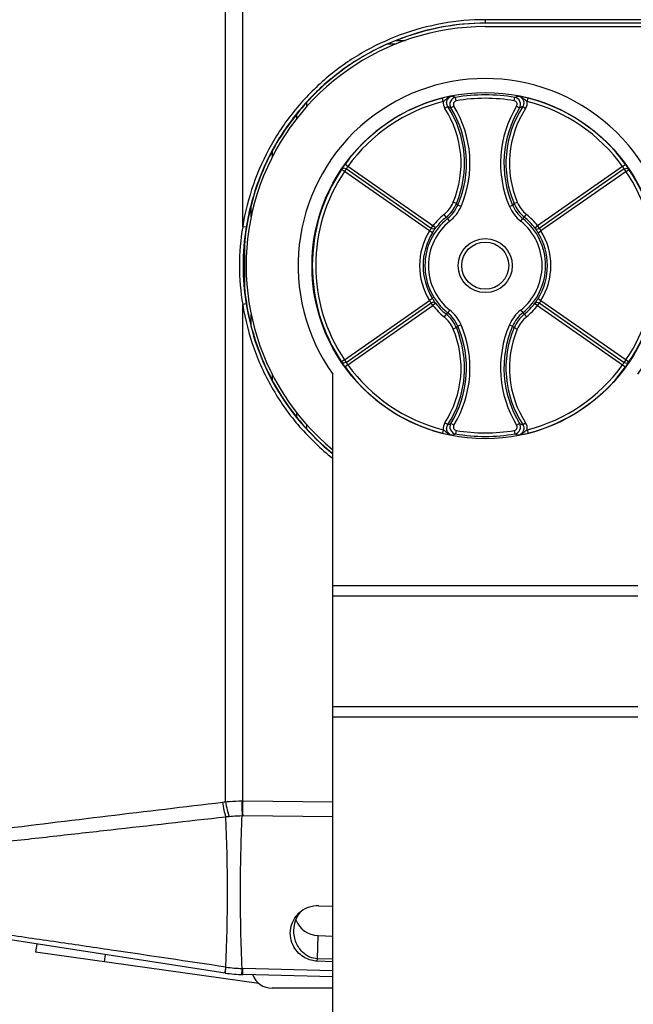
# Model space of a CAD drawing. Header units: millimetres. Extents: x 0 to 420, y 0 to 297.
# Tile 22 of 50: x 215 to 250, y 170 to 227. Entities that reach past the tile are written whole.
import ezdxf

# ---------------------------------------------------------------- set-up
doc = ezdxf.new("R2010")
doc.units = ezdxf.units.MM
doc.header["$LTSCALE"] = 23.1
doc.layers.get('0').update_dxf_attribs({"linetype": 'CONTINUOUS'})
doc.layers.add('02___PRT_ALL_AXES', color=7, linetype='CONTINUOUS')
doc.layers.add('DIM_PILOTEES', color=7, linetype='CONTINUOUS')
doc.styles.get("Standard").update_dxf_attribs({"font": 'txt', "width": 0.7})
doc.dimstyles.new('DIMSTYLE_3', dxfattribs={"dimtxt": 2.5, "dimasz": 3.5, "dimexe": 2, "dimexo": 0, "dimtad": 1, "dimdec": 0, "dimlfac": 2.5, "dimdsep": 46, "dimtxsty": 'Standard', "dimblk": '_FILLED', "dimblk1": '_FILLED', "dimblk2": '_FILLED', "dimcen": 0.09, "dimazin": 2, "dimtp": 0.5, "dimtm": 0.5, "dimtfac": 1, "dimtdec": 0, "dimtofl": 0, "dimtmove": 0, "dimatfit": 3, "dimldrblk": '_FILLED', "dimfxl": 0, "dimtolj": 1, "dimarcsym": 0})

# ---------------------------------------------------------------- blocks, each defined once
blk = doc.blocks.new('_FILLED')
at = {"color": 0, "linetype": 'ByBlock'}
blk.add_solid([(0, 0), (-1, 0.143), (-1, -0.143)], dxfattribs=at)
blk = doc.blocks.new('*D5')
at = {"layer": 'DIM_PILOTEES', "color": 2, "linetype": 'Continuous'}
for p, q in [((191.224, 186.068), (191.224, 273.052)), ((271.368, 182.56), (271.368, 273.052)), ((191.224, 271.052), (231.296, 271.052)), ((271.368, 271.052), (231.296, 271.052))]:
    blk.add_line(p, q, dxfattribs=at)
at = {"layer": 'DIM_PILOTEES', "color": 2, "linetype": 'Continuous', "xscale": 3.5, "yscale": 3.5, "zscale": 3.5, "rotation": 180}
blk.add_blockref('_FILLED', (191.224, 271.052), dxfattribs=at)
at = {"layer": 'DIM_PILOTEES', "color": 2, "linetype": 'Continuous', "xscale": 3.5, "yscale": 3.5, "zscale": 3.5}
blk.add_blockref('_FILLED', (271.368, 271.052), dxfattribs=at)
at = {"layer": 'DIM_PILOTEES', "color": 2, "linetype": 'Continuous', "insert": (231.296, 274.177), "char_height": 2.5, "width": 8.83929, "attachment_point": 2, "line_spacing_factor": 0.9}
blk.add_mtext('{\\ftxt;\\W0.0001;\\H0.0001;\\~}{\\ftxt;\\W2.3571428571;\\H2.5; }{\\ftxt;\\W0.0001;\\H0.0001;\\~}', dxfattribs=at)

msp = doc.modelspace()

# ---------------------------------------------------------------- linework, layer by layer
at = {"color": 7, "linetype": 'Continuous'}
for p, q in [((226.8856, 181.8335), (226.8856, 243.6427)), ((227.8696, 215.0346), (227.8696, 243.6968)), ((241.8844, 226.7882), (241.8792, 226.9882)), ((258.0219, 226.9882), (241.8792, 226.9882)), ((241.8682, 226.5882), (261.5682, 226.5882)), ((258.0271, 226.7882), (241.8844, 226.7882)), ((236.7227, 225.7882), (237.2666, 225.7882)), ((236.2411, 225.5882), (236.7211, 225.5882)), ((239.4474, 222.2683), (239.3979, 222.462)), ((240.1921, 222.3024), (240.1574, 222.4993)), ((243.5443, 222.3024), (243.579, 222.4993)), ((244.2891, 222.2682), (244.3385, 222.462)), ((231.559, 222.2026), (231.559, 221.9499)), ((239.7062, 221.9689), (239.5385, 221.8601)), ((240.0563, 222.001), (239.8858, 221.8966)), ((243.6801, 222.001), (243.8506, 221.8966)), ((244.0302, 221.9689), (244.198, 221.8601)), ((229.5682, 219.3833), (229.5682, 219.0276)), ((233.7447, 218.2322), (233.5786, 218.3435)), ((233.844, 218.3741), (233.7447, 218.2322)), ((233.9383, 218.5195), (233.7762, 218.6366)), ((238.7466, 214.9412), (233.844, 218.3741)), ((238.8459, 215.0831), (233.9383, 218.5195)), ((249.7981, 218.5195), (244.8905, 215.0831)), ((249.8924, 218.3741), (244.9899, 214.9412)), ((249.7981, 218.5195), (249.9602, 218.6366)), ((249.9918, 218.2322), (249.8924, 218.3741)), ((249.9918, 218.2322), (250.1579, 218.3435)), ((238.6535, 214.7949), (233.7447, 218.2322)), ((249.9918, 218.2322), (245.0829, 214.7949)), ((228.3682, 215.6153), (228.3682, 216.3081)), ((240.2022, 216.3692), (240.0179, 216.4468)), ((240.4735, 216.2067), (240.2898, 216.2856)), ((243.2629, 216.2067), (243.4466, 216.2856)), ((243.5343, 216.3692), (243.7185, 216.4468)), ((239.6136, 215.5883), (239.4882, 215.744)), ((239.8233, 215.3548), (239.6987, 215.5112)), ((243.9131, 215.3548), (244.0377, 215.5112)), ((244.1228, 215.5883), (244.2482, 215.744)), ((228.0722, 215.0028), (227.8696, 215.0346)), ((238.7466, 214.9412), (238.8459, 215.0831)), ((239.0052, 214.9622), (238.8459, 215.0831)), ((244.7313, 214.9622), (244.8905, 215.0831)), ((244.8905, 215.0831), (244.9899, 214.9412)), ((238.8231, 214.6891), (238.6535, 214.7949)), ((244.9133, 214.6891), (245.0829, 214.7949)), ((227.9822, 214.1357), (227.9822, 211.4408)), ((228.0722, 210.5737), (227.8696, 210.5418)), ((227.8696, 181.8797), (227.8696, 210.5418)), ((233.7447, 207.3443), (238.6535, 210.7815)), ((233.844, 207.2024), (238.7466, 210.6352)), ((233.9383, 207.057), (238.8459, 210.4934)), ((238.8231, 210.8874), (238.6535, 210.7815)), ((238.8459, 210.4934), (238.7466, 210.6352)), ((239.0052, 210.6143), (238.8459, 210.4934)), ((244.7313, 210.6143), (244.8905, 210.4934)), ((244.9899, 210.6352), (244.8905, 210.4934)), ((244.8905, 210.4934), (249.7981, 207.057)), ((244.9133, 210.8874), (245.0829, 210.7815)), ((244.9899, 210.6352), (249.8924, 207.2024)), ((245.0829, 210.7815), (249.9918, 207.3443)), ((228.3682, 209.2683), (228.3682, 209.9612)), ((239.6136, 209.9882), (239.4882, 209.8325)), ((239.8233, 210.2217), (239.6987, 210.0653)), ((243.9131, 210.2217), (244.0377, 210.0653)), ((244.1228, 209.9882), (244.2482, 209.8325)), ((240.2022, 209.2073), (240.0179, 209.1297)), ((240.4735, 209.3698), (240.2898, 209.2909)), ((243.2629, 209.3698), (243.4466, 209.2909)), ((243.5343, 209.2073), (243.7185, 209.1297)), ((233.7447, 207.3443), (233.5786, 207.233)), ((233.7447, 207.3443), (233.844, 207.2024)), ((233.9383, 207.057), (233.7762, 206.9399)), ((249.7981, 207.057), (249.9602, 206.9399)), ((249.8924, 207.2024), (249.9918, 207.3443)), ((249.9918, 207.3443), (250.1579, 207.233)), ((229.5682, 206.5489), (229.5682, 206.1932)), ((231.559, 203.6266), (231.559, 203.3739)), ((239.7062, 203.6076), (239.5385, 203.7164)), ((240.0563, 203.5755), (239.8858, 203.6799)), ((243.6801, 203.5755), (243.8506, 203.6799)), ((244.0302, 203.6076), (244.198, 203.7164)), ((239.4474, 203.3082), (239.3979, 203.1145)), ((240.1921, 203.2741), (240.1574, 203.0772)), ((243.5443, 203.2741), (243.579, 203.0772)), ((244.2891, 203.3082), (244.3385, 203.1145)), ((233.0682, 143.5882), (233.0682, 194.3098)), ((250.6682, 194.3098), (233.0682, 194.3098)), ((250.6682, 193.7098), (233.0682, 193.7098)), ((233.0682, 187.3385), (250.6682, 187.3385)), ((233.0682, 186.7385), (250.6682, 186.7385)), ((227.8254, 181.8799), (227.8696, 181.8797)), ((227.8696, 181.8797), (233.0682, 181.8233)), ((227.8696, 181.0315), (233.0682, 180.9751)), ((226.8659, 171.9457), (200.3852, 176.0313)), ((232.2611, 175.8284), (233.0682, 175.7985)), ((232.1826, 172.7729), (232.2174, 174.1034)), ((232.2174, 174.1034), (233.0682, 174.0719)), ((226.9109, 172.2866), (226.9024, 172.2878)), ((232.1773, 172.6315), (232.1826, 172.7729)), ((233.0682, 172.5985), (232.1773, 172.6315)), ((233.0682, 172.7401), (232.1826, 172.7729)), ((233.0682, 172.0703), (227.8763, 172.2063)), ((233.0682, 171.719), (227.8763, 171.8549)), ((233.0682, 171.0682), (229.5682, 171.0682))]:
    msp.add_line(p, q, dxfattribs=at)
for radius in [9.9979, 1.56, 1.36]:
    msp.add_circle((241.8682, 212.7882), radius, dxfattribs=at)
for centre, radius, start, end in [((241.8682, 212.7882), 13.8, 90, 230.35423), ((241.8047, 213.1615), 13.6111, 111.92359, 114.07831), ((241.8682, 212.7882), 9.9842, 104.32513, 144.143), ((240.227, 222.1054), 0.4, 100.02126, 211.45744), ((236.3428, 213.5848), 9.6963, 66.83326, 68.06198), ((240.2267, 222.1055), 0.1999, 99.97229, 211.50641), ((241.8682, 212.7882), 9.8606, 80.00865, 99.99135), ((241.8682, 212.7882), 9.6606, 80.00865, 99.99135), ((243.5097, 222.1055), 0.1999, 328.49334, 80.02818), ((247.3936, 213.5848), 9.6963, 111.93802, 113.16674), ((243.5094, 222.1054), 0.4, 328.54224, 79.97918), ((242.8246, 216.5559), 6.097, 75.6229, 81.07003), ((241.8682, 212.7882), 9.9842, 35.857, 75.67486), ((241.8682, 212.7882), 9.7842, 104.32511, 144.143), ((240.0418, 222.1867), 0.6, 172.18491, 212.97846), ((234.6682, 218.7009), 5.8052, 337.15258, 32.97047), ((236.5389, 213.8386), 8.7255, 67.44447, 68.71577), ((234.6682, 218.7009), 6.0051, 337.15258, 32.97047), ((234.6682, 218.7009), 6.1185, 336.74999, 31.48723), ((234.6682, 218.7009), 6.3184, 336.74999, 31.48723), ((249.0682, 218.7009), 6.3184, 148.51277, 203.25001), ((249.0682, 218.7009), 6.1185, 148.51277, 203.25001), ((249.0682, 218.7009), 6.0051, 147.02953, 202.84742), ((249.0682, 218.7009), 5.8052, 147.02953, 202.84742), ((247.1975, 213.8386), 8.7255, 111.28423, 112.55553), ((243.6946, 222.1867), 0.6, 327.02074, 7.8145), ((241.8682, 212.7882), 9.7842, 35.857, 75.67486), ((241.8682, 212.7882), 9.9789, 146.1723, 213.8277), ((241.8682, 212.7882), 9.9789, 326.1723, 33.8277), ((241.8682, 212.7882), 9.779, 146.1723, 213.8277), ((241.8682, 212.7882), 9.779, 326.1723, 33.8277), ((238.3597, 217.1455), 1.7994, 308.84124, 337.15267), ((238.3596, 217.1456), 1.9994, 308.84226, 337.15165), ((238.453, 217.0747), 1.9992, 308.54483, 336.75116), ((238.4529, 217.0748), 2.1992, 308.54584, 336.75015), ((209.2179, 183.7848), 44.9641, 46.2876, 46.44195), ((245.2835, 217.0748), 2.1992, 203.24985, 231.45416), ((274.5185, 183.7848), 44.9641, 133.55805, 133.7124), ((245.2834, 217.0747), 1.9992, 203.24884, 231.45517), ((245.3768, 217.1456), 1.9994, 202.84836, 231.15774), ((245.3767, 217.1455), 1.7994, 202.84734, 231.15876), ((241.8682, 212.7882), 3.4815, 128.546, 231.454), ((241.8682, 212.7882), 3.7948, 128.84133, 142.78993), ((241.8682, 212.7882), 3.5949, 128.84133, 142.78993), ((229.4957, 204.3324), 15.1349, 47.61297, 48.04777), ((254.2407, 204.3324), 15.1349, 131.95223, 132.38703), ((241.8682, 212.7882), 3.4815, 308.546, 51.454), ((241.8682, 212.7882), 3.5949, 37.21007, 51.15867), ((241.8682, 212.7882), 3.7948, 37.21007, 51.15867), ((241.041, 212.7882), 13.3616, 170.32129, 189.67871), ((241.7491, 212.7882), 13.855, 170.80252, 189.19748), ((241.8682, 212.7882), 3.2816, 128.546, 231.454), ((241.8682, 212.7882), 3.2816, 308.546, 51.454), ((241.8682, 212.7882), 3.7896, 148.02629, 211.97371), ((241.8682, 212.7882), 3.5897, 148.0263, 211.9737), ((241.8682, 212.7882), 3.5897, 328.0263, 31.9737), ((241.8682, 212.7882), 3.7896, 328.02629, 31.97371), ((241.8682, 212.7882), 3.7948, 217.21007, 231.15867), ((241.8682, 212.7882), 3.5949, 217.21007, 231.15867), ((241.8682, 212.7882), 3.5949, 308.84133, 322.78993), ((241.8682, 212.7882), 3.7948, 308.84133, 322.78993), ((238.3597, 208.431), 1.7994, 22.84734, 51.15876), ((229.4957, 221.2441), 15.1349, 311.95223, 312.38703), ((238.3596, 208.4309), 1.9994, 22.84836, 51.15774), ((238.453, 208.5018), 1.9992, 23.24884, 51.45517), ((238.4529, 208.5017), 2.1992, 23.24985, 51.45416), ((245.2835, 208.5017), 2.1992, 128.54584, 156.75015), ((245.2834, 208.5018), 1.9992, 128.54483, 156.75116), ((245.3768, 208.4309), 1.9994, 128.84226, 157.15165), ((245.3767, 208.431), 1.7994, 128.84124, 157.15267), ((254.2407, 221.2441), 15.1349, 227.61297, 228.04777), ((234.6682, 206.8756), 6.0051, 327.02953, 22.84742), ((234.6682, 206.8756), 6.1185, 328.51277, 23.25001), ((234.6682, 206.8756), 6.3184, 328.51277, 23.25001), ((209.2179, 241.7917), 44.9641, 313.55805, 313.7124), ((249.0682, 206.8756), 6.3184, 156.74999, 211.48723), ((249.0682, 206.8756), 6.1185, 156.74999, 211.48723), ((249.0682, 206.8756), 6.0051, 157.15258, 212.97047), ((274.5185, 241.7917), 44.9641, 226.2876, 226.44195), ((234.6682, 206.8756), 5.8052, 327.02953, 22.84742), ((249.0682, 206.8756), 5.8052, 157.15258, 212.97047), ((234.2561, 207.6441), 0.7925, 211.25023, 211.47905), ((241.8682, 212.7882), 9.9842, 215.857, 255.67486), ((234.2197, 207.3982), 0.4236, 207.51787, 207.7276), ((241.8682, 212.7882), 9.7842, 215.857, 255.67485), ((241.8682, 212.7882), 9.7842, 284.32513, 324.143), ((241.8682, 212.7882), 9.9842, 284.32514, 324.143), ((240.0418, 203.3898), 0.6, 147.02075, 187.81432), ((236.5389, 211.7379), 8.7255, 291.28423, 292.55553), ((240.227, 203.4711), 0.4, 148.54224, 259.97918), ((240.2267, 203.471), 0.1999, 148.49334, 260.02818), ((243.5097, 203.471), 0.1999, 279.97229, 31.50641), ((243.5094, 203.4711), 0.4, 280.02126, 31.45744), ((247.1975, 211.7379), 8.7255, 247.44447, 248.71577), ((243.6946, 203.3898), 0.6, 352.18599, 32.97823), ((240.9118, 209.0205), 6.0969, 255.62288, 261.07015), ((236.3428, 211.9916), 9.6963, 291.93802, 293.16674), ((241.8682, 212.7882), 9.8606, 260.00865, 279.99135), ((241.8682, 212.7882), 9.6606, 260.00865, 279.99135), ((247.3936, 211.9916), 9.6963, 246.83326, 248.06198), ((225.9255, 188.4292), 6.6652, 276.76625, 278.28233), ((226.1629, 188.8481), 7.9125, 275.3312, 276.76888), ((129.1768, 176.5801), 97.8197, 357.485111, 2.572083), ((227.8393, 178.2357), 2.7959, 89.3785, 90.01211), ((232.2003, 174.246), 1.5836, 87.80235, 133.12561), ((232.4068, 174.48), 1.5582, 142.55676, 144.43116), ((232.383, 174.4983), 1.5281, 139.43379, 142.55945), ((228.0645, 180.3241), 8.1198, 261.83227, 268.38808), ((228.0857, 179.8522), 8, 261.22924, 268.5), ((228.0543, 179.004), 6.8, 268.16125, 268.5)]:
    msp.add_arc(centre, radius, start, end, dxfattribs=at)
msp.add_ellipse((232.254, 175.502), major_axis=(-0.995, 0.995), ratio=0.9892012, start_param=1.1397377, end_param=2.3246165, dxfattribs=at)
for points, knots in [([(241.8792, 226.9882), (241.0493, 226.9882), (239.3762, 226.8378), (236.9527, 226.1808), (234.6788, 225.1112), (232.632, 223.6524), (230.8701, 221.8603), (229.4466, 219.7876), (228.416, 217.4949), (228.0034, 215.8645), (227.8696, 215.0346)], [0, 0, 0, 0, 0.1243967, 0.2502742, 0.3745851, 0.4990797, 0.6250771, 0.7494048, 0.8740004, 1, 1, 1, 1]), ([(241.8844, 226.7882), (241.0625, 226.7882), (239.4149, 226.6395), (237.0238, 225.9907), (234.7805, 224.9354), (232.7629, 223.4949), (231.0258, 221.7266), (229.6223, 219.6818), (228.6079, 217.4193), (228.2031, 215.8149), (228.0722, 215.0028)], [0, 0, 0, 0, 0.1249717, 0.249962, 0.3749026, 0.499872, 0.6249097, 0.7499092, 0.8749285, 1, 1, 1, 1]), ([(241.8844, 226.7882), (241.0043, 226.7865), (239.2406, 226.6129), (237.5404, 226.114), (236.7227, 225.7882)], [0, 0, 0, 0, 0.4999707, 1, 1, 1, 1]), ([(236.2411, 225.5882), (235.6976, 225.3482), (234.6398, 224.7976), (233.1745, 223.7732), (231.8498, 222.5716), (230.6863, 221.2133), (229.7045, 219.7182), (228.9253, 218.108), (228.3559, 216.4121), (228.0038, 214.6581), (227.8764, 212.8736), (227.9818, 211.0878), (228.3129, 209.3297), (228.8617, 207.6271), (229.6214, 206.0072), (230.903, 204.001), (232.1469, 202.691), (233.0658, 201.9396)], [0, 0, 0, 0, 0.0624713, 0.1249592, 0.1874788, 0.2500013, 0.3125038, 0.3750127, 0.4375492, 0.5000882, 0.5626042, 0.6251181, 0.6876555, 0.7501938, 0.8127054, 0.8752065, 1, 1, 1, 1]), ([(239.9654, 222.579), (239.9286, 222.5733), (239.738, 222.5418), (239.549, 222.5005), (239.3979, 222.462)], [0, 0, 0, 0, 0.1927505, 1, 1, 1, 1]), ([(239.9657, 222.5791), (239.9161, 222.5699), (239.8195, 222.5371), (239.6928, 222.4538), (239.5765, 222.3547), (239.4922, 222.2955), (239.4474, 222.2683)], [0, 0, 0, 0, 0.2479179, 0.4944877, 0.7419171, 1, 1, 1, 1]), ([(239.7062, 221.9689), (239.6711, 222.023), (239.6268, 222.1506), (239.6585, 222.3492), (239.7794, 222.51), (239.9021, 222.5668), (239.9654, 222.579)], [0, 0, 0, 0, 0.2499914, 0.4999921, 0.7500006, 1, 1, 1, 1]), ([(244.2891, 222.2682), (244.2443, 222.2954), (244.16, 222.3547), (244.0437, 222.4537), (243.9171, 222.537), (243.8205, 222.5699), (243.771, 222.579)], [0, 0, 0, 0, 0.2580704, 0.5055206, 0.7521055, 1, 1, 1, 1]), ([(243.7711, 222.579), (243.8344, 222.5667), (243.957, 222.51), (244.0779, 222.3492), (244.1096, 222.1506), (244.0653, 222.023), (244.0302, 221.9689)], [0, 0, 0, 0, 0.2500201, 0.5000511, 0.7500419, 1, 1, 1, 1]), ([(233.7762, 218.6366), (233.7365, 218.5817), (233.6691, 218.485), (233.6046, 218.3863), (233.5786, 218.3435)], [0, 0, 0, 0, 0.5750502, 1, 1, 1, 1]), ([(233.844, 218.3741), (233.8022, 218.4023), (233.7226, 218.4243), (233.6277, 218.3947), (233.5916, 218.3622), (233.5786, 218.3435)], [0, 0, 0, 0, 0.5192899, 0.7652245, 1, 1, 1, 1]), ([(233.9383, 218.5195), (233.9184, 218.4928), (233.8854, 218.4452), (233.8553, 218.3957), (233.844, 218.3741)], [0, 0, 0, 0, 0.5769555, 1, 1, 1, 1]), ([(249.8924, 218.3741), (249.8811, 218.3957), (249.8511, 218.4452), (249.8181, 218.4928), (249.7981, 218.5195)], [0, 0, 0, 0, 0.4229988, 1, 1, 1, 1]), ([(249.8924, 218.3741), (249.9342, 218.4023), (250.0139, 218.4243), (250.1087, 218.3947), (250.1449, 218.3622), (250.1579, 218.3435)], [0, 0, 0, 0, 0.5192898, 0.7652264, 1, 1, 1, 1]), ([(250.1579, 218.3435), (250.1318, 218.3863), (250.0673, 218.485), (249.9999, 218.5817), (249.9602, 218.6366)], [0, 0, 0, 0, 0.4249052, 1, 1, 1, 1]), ([(238.6535, 214.7949), (238.6697, 214.8241), (238.6996, 214.8737), (238.7328, 214.921), (238.7466, 214.9412)], [0, 0, 0, 0, 0.5771879, 1, 1, 1, 1]), ([(239.0052, 214.9622), (238.9915, 214.9448), (238.9551, 214.9153), (238.8625, 214.8903), (238.7866, 214.9134), (238.7466, 214.9412)], [0, 0, 0, 0, 0.2351389, 0.4808769, 1, 1, 1, 1]), ([(238.8231, 214.6891), (238.8569, 214.7432), (238.9167, 214.8349), (238.9793, 214.9246), (239.0052, 214.9622)], [0, 0, 0, 0, 0.5832759, 1, 1, 1, 1]), ([(244.7313, 214.9622), (244.7571, 214.9247), (244.8197, 214.835), (244.8795, 214.7432), (244.9133, 214.6891)], [0, 0, 0, 0, 0.4165062, 1, 1, 1, 1]), ([(244.7313, 214.9622), (244.7449, 214.9448), (244.7813, 214.9153), (244.8739, 214.8903), (244.9499, 214.9134), (244.9899, 214.9412)], [0, 0, 0, 0, 0.2351404, 0.4808778, 1, 1, 1, 1]), ([(244.9899, 214.9412), (245.0036, 214.921), (245.0368, 214.8737), (245.0667, 214.8241), (245.0829, 214.7949)], [0, 0, 0, 0, 0.4226025, 1, 1, 1, 1]), ([(227.8696, 210.5418), (228.0099, 209.6716), (228.4496, 207.9639), (229.5624, 205.5721), (231.1023, 203.4306), (232.3761, 202.2099), (233.0658, 201.6617)], [0, 0, 0, 0, 0.2515203, 0.4998836, 0.7485924, 1, 1, 1, 1]), ([(228.0722, 210.5737), (228.3417, 208.9021), (229.4913, 205.6261), (231.753, 202.9919), (233.0654, 201.9228)], [0, 0, 0, 0, 0.5000476, 1, 1, 1, 1]), ([(238.7466, 210.6352), (238.7328, 210.6554), (238.6997, 210.7028), (238.6697, 210.7523), (238.6535, 210.7815)], [0, 0, 0, 0, 0.4226025, 1, 1, 1, 1]), ([(239.0052, 210.6143), (238.9915, 210.6317), (238.9551, 210.6612), (238.8625, 210.6862), (238.7866, 210.6631), (238.7466, 210.6352)], [0, 0, 0, 0, 0.2351404, 0.4808778, 1, 1, 1, 1]), ([(239.0052, 210.6143), (238.9794, 210.6518), (238.9167, 210.7415), (238.8569, 210.8333), (238.8231, 210.8874)], [0, 0, 0, 0, 0.4165062, 1, 1, 1, 1]), ([(244.9133, 210.8874), (244.8795, 210.8333), (244.8198, 210.7416), (244.7571, 210.6519), (244.7313, 210.6143)], [0, 0, 0, 0, 0.5832763, 1, 1, 1, 1]), ([(244.7313, 210.6143), (244.7449, 210.6317), (244.7813, 210.6612), (244.8739, 210.6862), (244.9499, 210.6631), (244.9899, 210.6352)], [0, 0, 0, 0, 0.2351389, 0.4808769, 1, 1, 1, 1]), ([(245.0829, 210.7815), (245.0667, 210.7524), (245.0368, 210.7028), (245.0036, 210.6555), (244.9899, 210.6352)], [0, 0, 0, 0, 0.5771883, 1, 1, 1, 1]), ([(233.844, 207.2024), (233.8022, 207.1742), (233.7226, 207.1522), (233.6277, 207.1818), (233.5916, 207.2143), (233.5786, 207.233)], [0, 0, 0, 0, 0.5192847, 0.7652326, 1, 1, 1, 1]), ([(233.5802, 207.2303), (233.6062, 207.1877), (233.6702, 207.0899), (233.7371, 206.9941), (233.7762, 206.9399)], [0, 0, 0, 0, 0.4273539, 1, 1, 1, 1]), ([(233.8447, 207.2011), (233.8561, 207.1795), (233.8859, 207.1305), (233.9186, 207.0834), (233.9383, 207.057)], [0, 0, 0, 0, 0.4254787, 1, 1, 1, 1]), ([(249.7981, 207.057), (249.8181, 207.0837), (249.8511, 207.1313), (249.8811, 207.1807), (249.8924, 207.2024)], [0, 0, 0, 0, 0.5769555, 1, 1, 1, 1]), ([(249.8924, 207.2024), (249.9342, 207.1742), (250.0139, 207.1522), (250.1087, 207.1818), (250.1449, 207.2143), (250.1579, 207.233)], [0, 0, 0, 0, 0.5192899, 0.7652245, 1, 1, 1, 1]), ([(249.9602, 206.9399), (249.9999, 206.9948), (250.0673, 207.0915), (250.1318, 207.1902), (250.1579, 207.233)], [0, 0, 0, 0, 0.5750502, 1, 1, 1, 1]), ([(239.9654, 202.9975), (239.902, 203.0098), (239.7794, 203.0665), (239.6585, 203.2273), (239.6268, 203.4259), (239.6711, 203.5535), (239.7062, 203.6076)], [0, 0, 0, 0, 0.2500551, 0.5000663, 0.7500481, 1, 1, 1, 1]), ([(244.0302, 203.6076), (244.0653, 203.5535), (244.1097, 203.4259), (244.0779, 203.2273), (243.957, 203.0665), (243.8344, 203.0098), (243.7711, 202.9975)], [0, 0, 0, 0, 0.2499649, 0.4999342, 0.7499525, 1, 1, 1, 1]), ([(239.4474, 203.3082), (239.4922, 203.2811), (239.5763, 203.2218), (239.6926, 203.1229), (239.8191, 203.0396), (239.9156, 203.0067), (239.9651, 202.9975)], [0, 0, 0, 0, 0.258097, 0.5055534, 0.7521521, 1, 1, 1, 1]), ([(243.7711, 202.9975), (243.8078, 203.0033), (243.9985, 203.0346), (244.1874, 203.0759), (244.3385, 203.1145)], [0, 0, 0, 0, 0.1927453, 1, 1, 1, 1]), ([(243.7712, 202.9975), (243.8207, 203.0067), (243.9172, 203.0395), (244.0438, 203.1228), (244.16, 203.2218), (244.2443, 203.2811), (244.2891, 203.3082)], [0, 0, 0, 0, 0.2478581, 0.494446, 0.7418944, 1, 1, 1, 1]), ([(200.2416, 178.3507), (200.7893, 178.4486), (201.8869, 178.6318), (204.0865, 178.9684), (206.8409, 179.3537), (210.1496, 179.7888), (214.5637, 180.3473), (220.0841, 181.0211), (224.5017, 181.5484), (226.7108, 181.8104)], [0, 0, 0, 0, 0.0625242, 0.1250383, 0.2500501, 0.375051, 0.5000459, 0.7500262, 1, 1, 1, 1]), ([(226.7108, 181.8104), (226.7275, 181.6578), (226.7734, 181.3734), (226.8502, 181.095), (226.898, 180.9699)], [0, 0, 0, 0, 0.5339983, 1, 1, 1, 1]), ([(226.8856, 181.8335), (226.9624, 181.8413), (227.275, 181.8688), (227.5889, 181.8798), (227.8254, 181.8799)], [0, 0, 0, 0, 0.2460947, 1, 1, 1, 1]), ([(226.8856, 181.8335), (226.9063, 181.6801), (226.9597, 181.3946), (227.0441, 181.1158), (227.0955, 180.9908)], [0, 0, 0, 0, 0.533845, 1, 1, 1, 1]), ([(227.8254, 181.8799), (227.8254, 181.8019), (227.8266, 181.5191), (227.831, 181.2363), (227.8387, 181.0316)], [0, 0, 0, 0, 0.2758363, 1, 1, 1, 1]), ([(227.8696, 181.8797), (227.8688, 181.8017), (227.8665, 181.519), (227.8665, 181.2362), (227.8696, 181.0315)], [0, 0, 0, 0, 0.2758851, 1, 1, 1, 1]), ([(200.2694, 178.1993), (200.8282, 178.2178), (201.9449, 178.2877), (203.6165, 178.4291), (205.2862, 178.5884), (207.5092, 178.8139), (210.2844, 179.11), (213.6113, 179.4751), (216.9355, 179.8454), (221.3642, 180.3429), (224.6848, 180.7188), (226.898, 180.9699)], [0, 0, 0, 0, 0.0626461, 0.1253217, 0.1879662, 0.2505712, 0.3756749, 0.5006664, 0.625576, 0.7504254, 1, 1, 1, 1]), ([(227.0955, 180.9908), (227.1563, 180.998), (227.4033, 181.0231), (227.6517, 181.0324), (227.8387, 181.0316)], [0, 0, 0, 0, 0.2468014, 1, 1, 1, 1]), ([(227.8361, 172.2075), (227.7749, 173.6778), (227.7074, 176.6202), (227.7763, 179.5625), (227.8387, 181.0316)], [0, 0, 0, 0, 0.5001996, 1, 1, 1, 1]), ([(226.9024, 172.2878), (224.6953, 172.6177), (221.3843, 173.11), (216.9684, 173.7576), (213.6556, 174.2375), (210.3419, 174.7091), (207.0268, 175.1693), (204.2629, 175.5391), (202.0519, 175.8261), (200.9468, 175.9681), (200.3951, 176.0423)], [0, 0, 0, 0, 0.2500637, 0.3750941, 0.5001226, 0.6251474, 0.750164, 0.8751554, 0.9376196, 1, 1, 1, 1]), ([(232.1773, 172.6315), (232.0581, 172.6359), (231.8103, 172.6731), (231.4432, 172.8199), (231.0892, 173.0795), (230.7907, 173.4674), (230.6128, 173.9685), (230.6109, 174.5172), (230.7875, 175.0191), (230.9999, 175.2912), (231.1178, 175.4018)], [0, 0, 0, 0, 0.0952674, 0.1981201, 0.3127105, 0.44163, 0.583041, 0.7295014, 0.8709502, 1, 1, 1, 1]), ([(230.8254, 174.4254), (230.8301, 174.6036), (230.8891, 174.945), (231.0449, 175.2543), (231.1394, 175.3864)], [0, 0, 0, 0, 0.5233992, 1, 1, 1, 1]), ([(232.1826, 172.7729), (232.0345, 172.7786), (231.7133, 172.8508), (231.2609, 173.1591), (230.9027, 173.7046), (230.8189, 174.1762), (230.8254, 174.4254)], [0, 0, 0, 0, 0.1889603, 0.4096311, 0.6820698, 1, 1, 1, 1]), ([(226.8594, 171.9695), (226.8634, 172.008), (226.8778, 172.1141), (226.8926, 172.2201), (226.9024, 172.2878)], [0, 0, 0, 0, 0.3610215, 1, 1, 1, 1]), ([(226.8706, 171.9961), (226.8726, 172.0127), (226.8854, 172.1096), (226.8993, 172.2064), (226.9109, 172.2866)], [0, 0, 0, 0, 0.1708852, 1, 1, 1, 1]), ([(226.8583, 171.9469), (226.8578, 171.947), (226.8581, 171.9498), (226.8579, 171.9533), (226.8586, 171.9608), (226.8591, 171.9663), (226.8594, 171.9695)], [0, 0, 0, 0, 0.0673212, 0.2554292, 0.5663787, 1, 1, 1, 1]), ([(226.8659, 171.9457), (226.8648, 171.9459), (226.8667, 171.9524), (226.8658, 171.9598), (226.8685, 171.9767), (226.8697, 171.9888), (226.8706, 171.9961)], [0, 0, 0, 0, 0.0646069, 0.2529995, 0.5652687, 1, 1, 1, 1]), ([(227.829, 171.8563), (227.8285, 171.8563), (227.8292, 171.8594), (227.8283, 171.8627), (227.8287, 171.8705), (227.8286, 171.8803), (227.8288, 171.8932), (227.8291, 171.9159), (227.8298, 171.9512), (227.8309, 172.0013), (227.8323, 172.0616), (227.8341, 172.1315), (227.8354, 172.1811), (227.8361, 172.2075)], [0, 0, 0, 0, 0.0042002, 0.0165574, 0.0370765, 0.0657255, 0.1024542, 0.1471564, 0.2599987, 0.4032119, 0.5754586, 0.7751513, 1, 1, 1, 1]), ([(227.8763, 171.8549), (227.8758, 171.855), (227.8757, 171.8579), (227.875, 171.8614), (227.8747, 171.8691), (227.8741, 171.8841), (227.8738, 171.9104), (227.8737, 171.9498), (227.8739, 172.0001), (227.8744, 172.0604), (227.8752, 172.1303), (227.8759, 172.18), (227.8763, 172.2063)], [0, 0, 0, 0, 0.0044975, 0.0169511, 0.0375189, 0.0661924, 0.1476274, 0.2604327, 0.4035764, 0.5757257, 0.7752961, 1, 1, 1, 1])]:
    msp.add_open_spline(points, degree=3, knots=knots, dxfattribs=at)
at = {"layer": '02___PRT_ALL_AXES', "color": 7, "linetype": 'Continuous'}
for p, q in [((230.9682, 221.5084), (230.9682, 221.2425)), ((233.0682, 194.3098), (233.0682, 206.5273)), ((230.9682, 204.334), (230.9682, 204.0681)), ((215.9802, 173.6253), (215.9142, 173.1558)), ((228.8028, 171.3445), (215.9142, 173.1558)), ((219.9337, 173.0153), (219.8753, 172.5992))]:
    msp.add_line(p, q, dxfattribs=at)
for centre, radius, start, end in [((241.8682, 212.7882), 10.8, 324.56906, 215.43094), ((229.5682, 172.2682), 1.2, 200.93723, 270)]:
    msp.add_arc(centre, radius, start, end, dxfattribs=at)

# ---------------------------------------------------------------- dimensions: what is measured, and where the dimension line sits
at = {"layer": 'DIM_PILOTEES', "color": 2, "linetype": 'Continuous'}
dim = msp.add_linear_dim(base=(191.2235, 271.0517), p1=(271.3682, 182.5595), p2=(191.2235, 186.0682), angle=180, text='{\\ftxt;\\W0.0001;\\H0.0001;\\~}{\\ftxt;\\W2.3571428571;\\H2.5; }{\\ftxt;\\W0.0001;\\H0.0001;\\~}', dimstyle='DIMSTYLE_3', dxfattribs=at)
dim.commit()
dim.dimension.update_dxf_attribs({"geometry": '*D5', "text_midpoint": (230.9387, 271.0517), "dimtype": 160})

doc.saveas('drawing.dxf')
